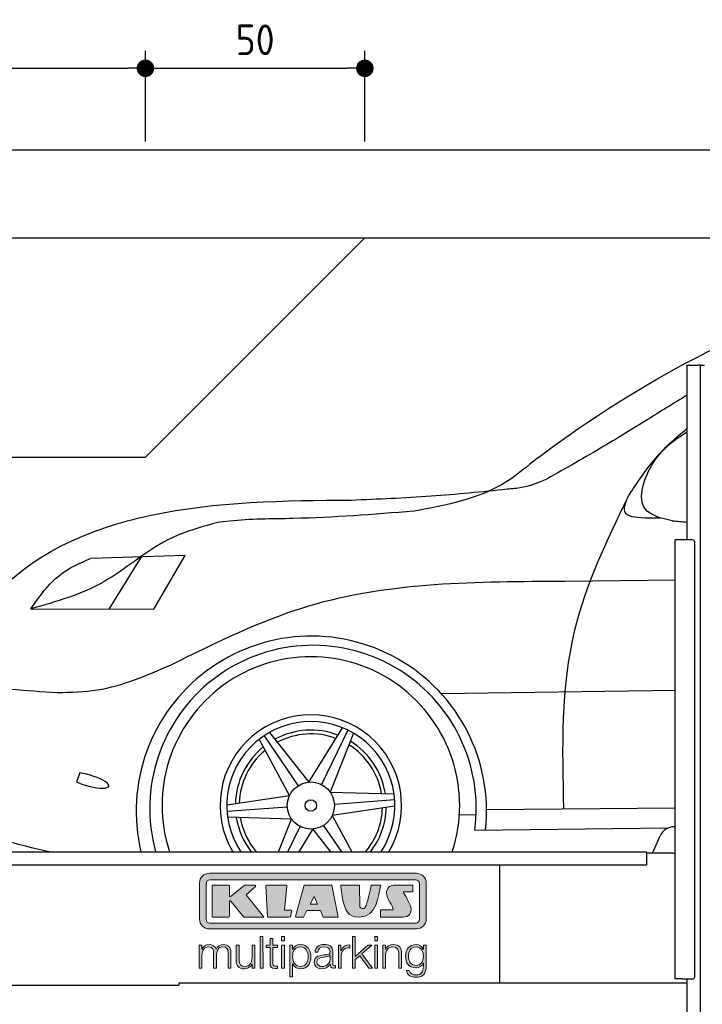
# Model space of a CAD drawing. Header units: millimetres. Extents: x -287 to 6264, y -393 to 3998.
# Tile 3 of 4: x 714 to 2269, y 1752 to 3998. Entities that reach past the tile are written whole.
import ezdxf

# ---------------------------------------------------------------- set-up
doc = ezdxf.new("R2010")
doc.units = ezdxf.units.MM
for name, color, linetype in [('4', 3, 'Continuous'), ('5', 3, 'Continuous'), ('Car', 10, 'Continuous'), ('Logo', 7, 'Continuous')]:
    doc.layers.add(name, color=color, linetype=linetype)
doc.styles.get("Standard").update_dxf_attribs({"font": 'ISOCP.SHX'})
doc.dimstyles.new('GEN-ISO$0', dxfattribs={"dimscale": 20, "dimtxt": 3.5, "dimasz": 2, "dimexe": 2, "dimexo": 1, "dimgap": 1.5, "dimtad": 1, "dimdec": 1, "dimlfac": 0.1, "dimdsep": 46, "dimtxsty": 'STANDARD', "dimblk": 'PUNKT', "dimcen": 2, "dimclrd": 256, "dimclre": 256, "dimclrt": 2, "dimadec": 0, "dimazin": 0, "dimtp": 0.1, "dimtm": 0.1, "dimtfac": 0.71, "dimtdec": 1, "dimtmove": 2, "dimatfit": 3, "dimldrblk": 'PUNKT', "dimfxl": 1, "dimtolj": 1, "dimarcsym": 0})

# ---------------------------------------------------------------- blocks, each defined once
blk = doc.blocks.new('PUNKT')
at = {"layer": '4', "color": 0, "linetype": 'ByBlock'}
blk.add_line((-0.5, 0), (-1, 0), dxfattribs=at)
at = {"layer": '4', "color": 0, "linetype": 'ByBlock', "const_width": 0.5}
blk.add_lwpolyline([(-0.25, 0, 1), (0.25, 0, 1)], format="xyb", close=True, dxfattribs=at)
blk = doc.blocks.new('*D5')
at = {"layer": '5', "lineweight": -2}
for p, q in [((200, 3720), (200, 3926.7)), ((1000, 3720), (1000, 3926.7)), ((240, 3886.7), (960, 3886.7))]:
    blk.add_line(p, q, dxfattribs=at)
at = {"layer": 'DEFPOINTS', "color": 0}
for p in [(1000, 3886.7), (200, 3700), (1000, 3700)]:
    blk.add_point(p, dxfattribs=at)
at = {"layer": '5', "lineweight": -2, "xscale": 40, "yscale": 40, "zscale": 40, "rotation": 180}
blk.add_blockref('PUNKT', (200, 3886.7), dxfattribs=at)
at = {"layer": '5', "lineweight": -2, "xscale": 40, "yscale": 40, "zscale": 40}
blk.add_blockref('PUNKT', (1000, 3886.7), dxfattribs=at)
at = {"layer": '5', "color": 2, "insert": (600, 3951.7), "char_height": 70, "attachment_point": 5}
blk.add_mtext('\\A1;80', dxfattribs=at)
blk = doc.blocks.new('*D6')
at = {"layer": '5', "lineweight": -2}
for p, q in [((1000, 3720), (1000, 3926.7)), ((1500, 3720), (1500, 3926.7)), ((1040, 3886.7), (1460, 3886.7))]:
    blk.add_line(p, q, dxfattribs=at)
at = {"layer": 'DEFPOINTS', "color": 0}
for p in [(1500, 3886.7), (1000, 3700), (1500, 3700)]:
    blk.add_point(p, dxfattribs=at)
at = {"layer": '5', "lineweight": -2, "xscale": 40, "yscale": 40, "zscale": 40, "rotation": 180}
blk.add_blockref('PUNKT', (1000, 3886.7), dxfattribs=at)
at = {"layer": '5', "lineweight": -2, "xscale": 40, "yscale": 40, "zscale": 40}
blk.add_blockref('PUNKT', (1500, 3886.7), dxfattribs=at)
at = {"layer": '5', "color": 2, "insert": (1250, 3951.7), "char_height": 70, "attachment_point": 5}
blk.add_mtext('\\A1;50', dxfattribs=at)
blk = doc.blocks.new('KLAUS')
at = {"layer": 'Logo'}
h = blk.add_hatch(color=8, dxfattribs=at)
h.dxf.hatch_style = 2
edge = h.paths.add_edge_path()
edge.add_spline(control_points=[(3.6, 29.09), (2.88, 29.09), (2.3, 28.51), (2.3, 27.8), (2.3, 27.8), (2.3, 16.11), (2.3, 16.11), (2.3, 15.39), (2.88, 14.81), (3.6, 14.81), (3.6, 14.81), (71.16, 14.81), (71.16, 14.81), (71.88, 14.81), (72.46, 15.39), (72.46, 16.11), (72.46, 16.11), (72.46, 27.8), (72.46, 27.8), (72.46, 28.51), (71.88, 29.09), (71.16, 29.09), (71.16, 29.09), (3.6, 29.09), (3.6, 29.09), (3.6, 29.09), (3.6, 29.09), (3.6, 29.09)], knot_values=[0, 0, 0, 0, 1, 1, 1, 2, 2, 2, 3, 3, 3, 4, 4, 4, 5, 5, 5, 6, 6, 6, 7, 7, 7, 8, 8, 8, 9, 9, 9, 9], degree=3, periodic=0)
edge = h.paths.add_edge_path()
edge.add_spline(control_points=[(3.35, 31.23), (3.35, 31.23), (71.47, 31.23), (71.47, 31.23), (73.26, 31.23), (74.71, 29.77), (74.71, 27.99), (74.71, 27.99), (74.71, 16.17), (74.71, 16.17), (74.71, 14.38), (73.26, 12.93), (71.47, 12.93), (71.47, 12.93), (3.35, 12.93), (3.35, 12.93), (1.56, 12.93), (0.11, 14.38), (0.11, 16.17), (0.11, 16.17), (0.11, 27.99), (0.11, 27.99), (0.11, 29.77), (1.56, 31.23), (3.35, 31.23), (3.35, 31.23), (3.35, 31.23), (3.35, 31.23)], knot_values=[0, 0, 0, 0, 1, 1, 1, 2, 2, 2, 3, 3, 3, 4, 4, 4, 5, 5, 5, 6, 6, 6, 7, 7, 7, 8, 8, 8, 9, 9, 9, 9], degree=3, periodic=0)
h = blk.add_hatch(color=8, dxfattribs=at)
h.dxf.hatch_style = 2
edge = h.paths.add_edge_path()
edge.add_spline(control_points=[(4.5, 27.33), (4.5, 27.33), (9.7, 27.33), (9.7, 27.33), (9.84, 27.33), (9.96, 27.22), (9.96, 27.08), (9.96, 27.08), (9.96, 23.69), (9.96, 23.69), (9.96, 23.69), (9.94, 23.64), (10.04, 23.59), (10.14, 23.53), (10.2, 23.57), (10.2, 23.57), (10.2, 23.57), (10.51, 23.75), (10.51, 23.75), (10.51, 23.75), (14.94, 27.33), (14.94, 27.33), (14.94, 27.33), (18.41, 27.33), (18.41, 27.33), (18.41, 27.33), (18.49, 27.33), (18.56, 27.2), (18.65, 27.04), (18.53, 26.91), (18.53, 26.91), (18.53, 26.91), (15.49, 24.11), (15.49, 24.11), (15.49, 24.11), (21.14, 17.06), (21.14, 17.06), (21.14, 17.06), (21.13, 16.91), (21.13, 16.91), (21.08, 16.84), (20.99, 16.82), (20.99, 16.82), (20.99, 16.82), (14.7, 16.82), (14.7, 16.82), (14.7, 16.82), (10.26, 22.17), (10.26, 22.17), (10.26, 22.17), (10.19, 22.24), (10.08, 22.21), (9.97, 22.18), (9.96, 22.11), (9.96, 22.11), (9.96, 22.11), (9.96, 17.08), (9.96, 17.08), (9.96, 16.94), (9.84, 16.82), (9.7, 16.82), (9.7, 16.82), (4.5, 16.82), (4.5, 16.82), (4.36, 16.82), (4.25, 16.94), (4.25, 17.08), (4.25, 17.08), (4.25, 27.08), (4.25, 27.08), (4.25, 27.22), (4.36, 27.33), (4.5, 27.33), (4.5, 27.33), (4.5, 27.33), (4.5, 27.33)], knot_values=[0, 0, 0, 0, 1, 1, 1, 2, 2, 2, 3, 3, 3, 4, 4, 4, 5, 5, 5, 6, 6, 6, 7, 7, 7, 8, 8, 8, 9, 9, 9, 10, 10, 10, 11, 11, 11, 12, 12, 12, 13, 13, 13, 14, 14, 14, 15, 15, 15, 16, 16, 16, 17, 17, 17, 18, 18, 18, 19, 19, 19, 20, 20, 20, 21, 21, 21, 22, 22, 22, 23, 23, 23, 24, 24, 24, 25, 25, 25, 25], degree=3, periodic=0)
h = blk.add_hatch(color=8, dxfattribs=at)
h.dxf.hatch_style = 2
h.paths.add_polyline_path([(22.42, 17.06), (21.97, 27.15), (22.24, 27.33), (28.55, 27.33), (28.86, 26.97), (28.01, 19.08), (30.26, 19.07), (30.44, 18.95), (30.08, 16.95), (29.49, 16.82), (22.6, 16.82)])
h = blk.add_hatch(color=8, dxfattribs=at)
h.paths.add_polyline_path([(36.52, 21.01), (38.93, 21.01), (37.87, 23.57)])
h.paths.add_polyline_path([(34.52, 27.33), (43.65, 27.33), (45.76, 16.94), (45.57, 16.82), (40.83, 16.82), (39.89, 18.95), (35.42, 18.95), (34.27, 16.82), (31.78, 16.82), (31.66, 17)])
h = blk.add_hatch(color=8, dxfattribs=at)
h.dxf.hatch_style = 2
edge = h.paths.add_edge_path()
edge.add_spline(control_points=[(52.69, 27.32), (52.69, 27.32), (52.88, 20.14), (52.88, 20.14), (53.01, 19.89), (53.2, 19.77), (53.43, 19.71), (53.91, 19.59), (54.43, 19.57), (54.64, 20.03), (55.23, 21.34), (56.27, 25.45), (56.6, 27.33), (56.6, 27.33), (59.77, 27.33), (59.77, 27.33), (58.77, 23.9), (58.56, 16.82), (52.63, 16.76), (48.72, 16.72), (48.01, 19.35), (47.27, 22.24), (46.89, 23.68), (46.54, 27.33), (46.54, 27.33), (46.54, 27.33), (52.69, 27.32), (52.69, 27.32), (52.69, 27.32), (52.69, 27.32), (52.69, 27.32)], knot_values=[0, 0, 0, 0, 1, 1, 1, 2, 2, 2, 3, 3, 3, 4, 4, 4, 5, 5, 5, 6, 6, 6, 7, 7, 7, 8, 8, 8, 9, 9, 9, 10, 10, 10, 10], degree=3, periodic=0)
h = blk.add_hatch(color=8, dxfattribs=at)
h.dxf.hatch_style = 2
edge = h.paths.add_edge_path()
edge.add_spline(control_points=[(64.46, 27.33), (64.46, 27.33), (70.31, 27.33), (70.31, 27.33), (70.31, 26.52), (70.31, 26.02), (70.31, 25.12), (70.31, 25.12), (67.3, 25.12), (67.3, 25.12), (67.24, 25.04), (67.25, 25.11), (67.25, 24.91), (67.25, 24.88), (69.73, 20.38), (69.73, 19.57), (69.73, 16.4), (67.22, 16.81), (65.9, 16.82), (65.9, 16.82), (59.59, 16.82), (59.59, 16.82), (59.59, 17.76), (59.59, 18.23), (59.59, 19.14), (59.59, 19.14), (63.75, 19.14), (63.75, 19.14), (63.82, 19.22), (63.81, 19.11), (63.81, 19.31), (63.81, 20.32), (61.58, 23.06), (61.58, 24.63), (61.58, 26.33), (62.83, 27.34), (64.46, 27.33), (64.46, 27.33), (64.46, 27.33), (64.46, 27.33)], knot_values=[0, 0, 0, 0, 1, 1, 1, 2, 2, 2, 3, 3, 3, 4, 4, 4, 5, 5, 5, 6, 6, 6, 7, 7, 7, 8, 8, 8, 9, 9, 9, 10, 10, 10, 11, 11, 11, 12, 12, 12, 13, 13, 13, 13], degree=3, periodic=0)
h = blk.add_hatch(color=30, dxfattribs=at)
h.dxf.hatch_style = 2
h.paths.add_polyline_path([(20.07, 0), (20.99, 0), (20.99, 10.45), (20.07, 10.45)])
h = blk.add_hatch(color=30, dxfattribs=at)
h.dxf.hatch_style = 2
edge = h.paths.add_edge_path()
edge.add_spline(control_points=[(24.22, 9.82), (24.22, 9.82), (23.3, 9.82), (23.3, 9.82), (23.3, 9.82), (23.3, 7.55), (23.3, 7.55), (23.3, 7.55), (21.98, 7.55), (21.98, 7.55), (21.98, 7.55), (21.98, 6.78), (21.98, 6.78), (21.98, 6.78), (23.3, 6.78), (23.3, 6.78), (23.3, 6.78), (23.3, 1.61), (23.3, 1.61), (23.28, 0.32), (23.71, -0.09), (24.94, -0.09), (25.22, -0.09), (25.48, -0.06), (25.76, -0.06), (25.76, -0.06), (25.76, 0.73), (25.76, 0.73), (25.5, 0.7), (25.23, 0.69), (24.97, 0.69), (24.31, 0.73), (24.22, 1.08), (24.22, 1.68), (24.22, 1.68), (24.22, 6.78), (24.22, 6.78), (24.22, 6.78), (25.76, 6.78), (25.76, 6.78), (25.76, 6.78), (25.76, 7.55), (25.76, 7.55), (25.76, 7.55), (24.22, 7.55), (24.22, 7.55), (24.22, 7.55), (24.22, 9.82), (24.22, 9.82), (24.22, 9.82), (24.22, 9.82), (24.22, 9.82)], knot_values=[0, 0, 0, 0, 1, 1, 1, 2, 2, 2, 3, 3, 3, 4, 4, 4, 5, 5, 5, 6, 6, 6, 7, 7, 7, 8, 8, 8, 9, 9, 9, 10, 10, 10, 11, 11, 11, 12, 12, 12, 13, 13, 13, 14, 14, 14, 15, 15, 15, 16, 16, 16, 17, 17, 17, 17], degree=3, periodic=0)
h = blk.add_hatch(color=30, dxfattribs=at)
h.paths.add_polyline_path([(27.1, 0), (28.03, 0), (28.03, 7.55), (27.1, 7.55)])
h.paths.add_polyline_path([(27.1, 8.98), (28.03, 8.98), (28.03, 10.45), (27.1, 10.45)])
h = blk.add_hatch(color=30, dxfattribs=at)
h.dxf.hatch_style = 2
h.paths.add_polyline_path([(50.4, 0), (51.32, 0), (51.32, 2.87), (52.82, 4.11), (55.8, 0), (56.96, 0), (53.52, 4.76), (56.74, 7.55), (55.51, 7.55), (51.32, 3.89), (51.32, 10.45), (50.4, 10.45)])
h = blk.add_hatch(color=30, dxfattribs=at)
h.paths.add_polyline_path([(57.74, 0), (58.66, 0), (58.66, 7.55), (57.74, 7.55)])
h.paths.add_polyline_path([(57.74, 8.98), (58.66, 8.98), (58.66, 10.45), (57.74, 10.45)])
h = blk.add_hatch(color=30, dxfattribs=at)
h.dxf.hatch_style = 2
edge = h.paths.add_edge_path()
edge.add_spline(control_points=[(0, 0), (0, 0), (0.92, 0), (0.92, 0), (0.92, 0), (0.92, 4.22), (0.92, 4.22), (0.94, 5.8), (1.58, 7), (3.18, 7), (4.35, 7), (4.77, 6.15), (4.76, 5.12), (4.76, 5.12), (4.76, 0), (4.76, 0), (4.76, 0), (5.68, 0), (5.68, 0), (5.68, 0), (5.68, 4.27), (5.68, 4.27), (5.68, 5.68), (6.14, 7), (7.73, 7), (9.05, 7), (9.52, 6.32), (9.52, 5.08), (9.52, 5.08), (9.52, 0), (9.52, 0), (9.52, 0), (10.44, 0), (10.44, 0), (10.44, 0), (10.44, 5.12), (10.44, 5.12), (10.44, 6.91), (9.59, 7.77), (7.94, 7.77), (6.94, 7.77), (5.99, 7.29), (5.54, 6.3), (5.26, 7.29), (4.36, 7.77), (3.37, 7.77), (2.17, 7.77), (1.38, 7.19), (0.89, 6.28), (0.89, 6.28), (0.85, 6.28), (0.85, 6.28), (0.85, 6.28), (0.85, 7.55), (0.85, 7.55), (0.85, 7.55), (0, 7.55), (0, 7.55), (0, 7.55), (0, 0), (0, 0), (0, 0), (0, 0), (0, 0)], knot_values=[0, 0, 0, 0, 1, 1, 1, 2, 2, 2, 3, 3, 3, 4, 4, 4, 5, 5, 5, 6, 6, 6, 7, 7, 7, 8, 8, 8, 9, 9, 9, 10, 10, 10, 11, 11, 11, 12, 12, 12, 13, 13, 13, 14, 14, 14, 15, 15, 15, 16, 16, 16, 17, 17, 17, 18, 18, 18, 19, 19, 19, 20, 20, 20, 21, 21, 21, 21], degree=3, periodic=0)
h = blk.add_hatch(color=30, dxfattribs=at)
h.dxf.hatch_style = 2
edge = h.paths.add_edge_path()
edge.add_spline(control_points=[(18.31, 7.55), (18.31, 7.55), (17.39, 7.55), (17.39, 7.55), (17.39, 7.55), (17.39, 3.59), (17.39, 3.59), (17.39, 2.05), (16.7, 0.56), (15.12, 0.56), (13.66, 0.56), (13.15, 1.27), (13.1, 2.64), (13.1, 2.64), (13.1, 7.55), (13.1, 7.55), (13.1, 7.55), (12.18, 7.55), (12.18, 7.55), (12.18, 7.55), (12.18, 2.65), (12.18, 2.65), (12.18, 0.89), (12.93, -0.22), (14.83, -0.22), (15.96, -0.22), (16.95, 0.35), (17.44, 1.36), (17.44, 1.36), (17.47, 1.36), (17.47, 1.36), (17.47, 1.36), (17.47, 0), (17.47, 0), (17.47, 0), (18.31, 0), (18.31, 0), (18.31, 0), (18.31, 7.55), (18.31, 7.55), (18.31, 7.55), (18.31, 7.55), (18.31, 7.55)], knot_values=[0, 0, 0, 0, 1, 1, 1, 2, 2, 2, 3, 3, 3, 4, 4, 4, 5, 5, 5, 6, 6, 6, 7, 7, 7, 8, 8, 8, 9, 9, 9, 10, 10, 10, 11, 11, 11, 12, 12, 12, 13, 13, 13, 14, 14, 14, 14], degree=3, periodic=0)
h = blk.add_hatch(color=30, dxfattribs=at)
edge = h.paths.add_edge_path()
edge.add_spline(control_points=[(35.84, 3.78), (35.84, 2.21), (35.12, 0.56), (33.37, 0.56), (31.4, 0.56), (30.72, 2.21), (30.72, 3.78), (30.72, 5.49), (31.33, 7), (33.37, 7), (35.12, 7), (35.84, 5.34), (35.84, 3.78), (35.84, 3.78), (35.84, 3.78), (35.84, 3.78)], knot_values=[0, 0, 0, 0, 1, 1, 1, 2, 2, 2, 3, 3, 3, 4, 4, 4, 5, 5, 5, 5], degree=3, periodic=0)
edge = h.paths.add_edge_path()
edge.add_spline(control_points=[(29.79, -2.8), (29.79, -2.8), (30.72, -2.8), (30.72, -2.8), (30.72, -2.8), (30.72, 1.43), (30.72, 1.43), (30.72, 1.43), (30.74, 1.43), (30.74, 1.43), (31.14, 0.35), (32.24, -0.22), (33.37, -0.22), (35.66, -0.22), (36.76, 1.64), (36.76, 3.78), (36.76, 5.91), (35.66, 7.77), (33.37, 7.77), (32.15, 7.77), (31.1, 7.14), (30.67, 6.12), (30.67, 6.12), (30.64, 6.12), (30.64, 6.12), (30.64, 6.12), (30.64, 7.55), (30.64, 7.55), (30.64, 7.55), (29.79, 7.55), (29.79, 7.55), (29.79, 7.55), (29.79, -2.8), (29.79, -2.8), (29.79, -2.8), (29.79, -2.8), (29.79, -2.8)], knot_values=[0, 0, 0, 0, 1, 1, 1, 2, 2, 2, 3, 3, 3, 4, 4, 4, 5, 5, 5, 6, 6, 6, 7, 7, 7, 8, 8, 8, 9, 9, 9, 10, 10, 10, 11, 11, 11, 12, 12, 12, 12], degree=3, periodic=0)
h = blk.add_hatch(color=30, dxfattribs=at)
edge = h.paths.add_edge_path()
edge.add_spline(control_points=[(43.03, 2.93), (43.04, 1.45), (41.8, 0.56), (40.39, 0.56), (39.53, 0.56), (38.71, 1.13), (38.71, 2.05), (38.71, 3.53), (40.66, 3.51), (42.22, 3.79), (42.47, 3.84), (42.88, 3.91), (43, 4.13), (43, 4.13), (43.03, 4.13), (43.03, 4.13), (43.03, 4.13), (43.03, 2.93), (43.03, 2.93), (43.03, 2.93), (43.03, 2.93), (43.03, 2.93)], knot_values=[0, 0, 0, 0, 1, 1, 1, 2, 2, 2, 3, 3, 3, 4, 4, 4, 5, 5, 5, 6, 6, 6, 7, 7, 7, 7], degree=3, periodic=0)
edge = h.paths.add_edge_path()
edge.add_spline(control_points=[(39.03, 5.24), (39.06, 6.47), (39.91, 7), (41.05, 7), (42.14, 7), (43.03, 6.69), (43.03, 5.45), (43.03, 4.61), (42.6, 4.51), (41.84, 4.42), (39.85, 4.19), (37.79, 4.11), (37.79, 1.99), (37.79, 0.47), (38.93, -0.22), (40.32, -0.22), (41.77, -0.22), (42.43, 0.34), (43.07, 1.32), (43.07, 1.32), (43.1, 1.32), (43.1, 1.32), (43.1, 0.53), (43.25, 0), (44.19, 0), (44.43, 0), (44.58, 0.01), (44.79, 0.06), (44.79, 0.06), (44.79, 0.83), (44.79, 0.83), (44.71, 0.81), (44.6, 0.78), (44.49, 0.78), (44.13, 0.78), (43.95, 0.98), (43.95, 1.33), (43.95, 1.33), (43.95, 5.34), (43.95, 5.34), (43.95, 7.36), (42.5, 7.77), (41.17, 7.77), (39.44, 7.77), (38.2, 7.01), (38.11, 5.24), (38.11, 5.24), (39.03, 5.24), (39.03, 5.24), (39.03, 5.24), (39.03, 5.24), (39.03, 5.24)], knot_values=[0, 0, 0, 0, 1, 1, 1, 2, 2, 2, 3, 3, 3, 4, 4, 4, 5, 5, 5, 6, 6, 6, 7, 7, 7, 8, 8, 8, 9, 9, 9, 10, 10, 10, 11, 11, 11, 12, 12, 12, 13, 13, 13, 14, 14, 14, 15, 15, 15, 16, 16, 16, 17, 17, 17, 17], degree=3, periodic=0)
h = blk.add_hatch(color=30, dxfattribs=at)
h.dxf.hatch_style = 2
edge = h.paths.add_edge_path()
edge.add_spline(control_points=[(45.79, 0), (45.79, 0), (46.71, 0), (46.71, 0), (46.71, 0), (46.71, 4.03), (46.71, 4.03), (46.71, 5.59), (47.85, 6.82), (49.52, 6.73), (49.52, 6.73), (49.52, 7.66), (49.52, 7.66), (48.16, 7.72), (47.14, 7), (46.67, 5.78), (46.67, 5.78), (46.64, 5.78), (46.64, 5.78), (46.64, 5.78), (46.64, 7.55), (46.64, 7.55), (46.64, 7.55), (45.79, 7.55), (45.79, 7.55), (45.79, 7.55), (45.79, 0), (45.79, 0), (45.79, 0), (45.79, 0), (45.79, 0)], knot_values=[0, 0, 0, 0, 1, 1, 1, 2, 2, 2, 3, 3, 3, 4, 4, 4, 5, 5, 5, 6, 6, 6, 7, 7, 7, 8, 8, 8, 9, 9, 9, 10, 10, 10, 10], degree=3, periodic=0)
h = blk.add_hatch(color=30, dxfattribs=at)
h.dxf.hatch_style = 2
edge = h.paths.add_edge_path()
edge.add_spline(control_points=[(60.41, 0), (60.41, 0), (61.33, 0), (61.33, 0), (61.33, 0), (61.33, 4.41), (61.33, 4.41), (61.36, 5.89), (62.24, 7), (63.7, 7), (65.2, 7), (65.62, 6.02), (65.62, 4.71), (65.62, 4.71), (65.62, 0), (65.62, 0), (65.62, 0), (66.54, 0), (66.54, 0), (66.54, 0), (66.54, 4.86), (66.54, 4.86), (66.54, 6.66), (65.9, 7.77), (63.78, 7.77), (62.71, 7.77), (61.7, 7.16), (61.36, 6.25), (61.36, 6.25), (61.33, 6.25), (61.33, 6.25), (61.33, 6.25), (61.33, 7.55), (61.33, 7.55), (61.33, 7.55), (60.41, 7.55), (60.41, 7.55), (60.41, 7.55), (60.41, 0), (60.41, 0), (60.41, 0), (60.41, 0), (60.41, 0)], knot_values=[0, 0, 0, 0, 1, 1, 1, 2, 2, 2, 3, 3, 3, 4, 4, 4, 5, 5, 5, 6, 6, 6, 7, 7, 7, 8, 8, 8, 9, 9, 9, 10, 10, 10, 11, 11, 11, 12, 12, 12, 13, 13, 13, 14, 14, 14, 14], degree=3, periodic=0)
h = blk.add_hatch(color=30, dxfattribs=at)
edge = h.paths.add_edge_path()
edge.add_spline(control_points=[(71.32, 0.86), (69.62, 0.86), (68.83, 2.34), (68.83, 3.86), (68.83, 5.43), (69.56, 7), (71.32, 7), (73.06, 7), (73.75, 5.34), (73.75, 3.86), (73.75, 2.33), (72.91, 0.86), (71.32, 0.86), (71.32, 0.86), (71.32, 0.86), (71.32, 0.86)], knot_values=[0, 0, 0, 0, 1, 1, 1, 2, 2, 2, 3, 3, 3, 4, 4, 4, 5, 5, 5, 5], degree=3, periodic=0)
edge = h.paths.add_edge_path()
edge.add_spline(control_points=[(74.67, 7.55), (74.67, 7.55), (73.75, 7.55), (73.75, 7.55), (73.75, 7.55), (73.75, 6.25), (73.75, 6.25), (73.75, 6.25), (73.72, 6.25), (73.72, 6.25), (73.35, 7.09), (72.41, 7.77), (71.32, 7.77), (69.13, 7.77), (67.9, 6.05), (67.9, 3.97), (67.9, 1.82), (68.9, 0.09), (71.32, 0.09), (72.4, 0.09), (73.29, 0.72), (73.72, 1.64), (73.72, 1.64), (73.75, 1.64), (73.75, 1.64), (73.75, 1.64), (73.75, 0.61), (73.75, 0.61), (73.75, -1.23), (73.01, -2.24), (71.32, -2.24), (70.29, -2.24), (69.31, -1.85), (69.1, -0.73), (69.1, -0.73), (68.18, -0.73), (68.18, -0.73), (68.31, -2.34), (69.81, -3.02), (71.32, -3.02), (73.79, -3.02), (74.65, -1.64), (74.67, 0.61), (74.67, 0.61), (74.67, 7.55), (74.67, 7.55), (74.67, 7.55), (74.67, 7.55), (74.67, 7.55)], knot_values=[0, 0, 0, 0, 1, 1, 1, 2, 2, 2, 3, 3, 3, 4, 4, 4, 5, 5, 5, 6, 6, 6, 7, 7, 7, 8, 8, 8, 9, 9, 9, 10, 10, 10, 11, 11, 11, 12, 12, 12, 13, 13, 13, 14, 14, 14, 15, 15, 15, 16, 16, 16, 16], degree=3, periodic=0)
at = {"layer": 'Logo', "lineweight": 0}
for points in [[(22.42, 17.06), (21.97, 27.15), (22.24, 27.33), (28.55, 27.33), (28.86, 26.97), (28.01, 19.08), (30.26, 19.07), (30.44, 18.95), (30.08, 16.95), (29.49, 16.82), (22.6, 16.82), (22.42, 17.06), (22.42, 17.06)], [(34.52, 27.33), (43.65, 27.33), (45.76, 16.94), (45.57, 16.82), (40.83, 16.82), (39.89, 18.95), (35.42, 18.95), (34.27, 16.82), (31.78, 16.82), (31.66, 17), (34.52, 27.33), (34.52, 27.33)], [(36.52, 21.01), (38.93, 21.01), (37.87, 23.57), (36.52, 21.01), (36.52, 21.01)], [(20.07, 0), (20.99, 0), (20.99, 10.45), (20.07, 10.45), (20.07, 0), (20.07, 0)], [(27.1, 8.98), (28.03, 8.98), (28.03, 10.45), (27.1, 10.45), (27.1, 8.98), (27.1, 8.98)], [(50.4, 0), (51.32, 0), (51.32, 2.87), (52.82, 4.11), (55.8, 0), (56.96, 0), (53.52, 4.76), (56.74, 7.55), (55.51, 7.55), (51.32, 3.89), (51.32, 10.45), (50.4, 10.45), (50.4, 0), (50.4, 0)], [(57.74, 8.98), (58.66, 8.98), (58.66, 10.45), (57.74, 10.45), (57.74, 8.98), (57.74, 8.98)], [(27.1, 0), (28.03, 0), (28.03, 7.55), (27.1, 7.55), (27.1, 0), (27.1, 0)], [(57.74, 0), (58.66, 0), (58.66, 7.55), (57.74, 7.55), (57.74, 0), (57.74, 0)]]:
    blk.add_lwpolyline(points, dxfattribs=at)
for points, knots in [([(3.35, 31.23), (3.35, 31.23), (71.47, 31.23), (71.47, 31.23), (73.26, 31.23), (74.71, 29.77), (74.71, 27.99), (74.71, 27.99), (74.71, 16.17), (74.71, 16.17), (74.71, 14.38), (73.26, 12.93), (71.47, 12.93), (71.47, 12.93), (3.35, 12.93), (3.35, 12.93), (1.56, 12.93), (0.11, 14.38), (0.11, 16.17), (0.11, 16.17), (0.11, 27.99), (0.11, 27.99), (0.11, 29.77), (1.56, 31.23), (3.35, 31.23), (3.35, 31.23), (3.35, 31.23), (3.35, 31.23)], [0, 0, 0, 0, 1, 1, 1, 2, 2, 2, 3, 3, 3, 4, 4, 4, 5, 5, 5, 6, 6, 6, 7, 7, 7, 8, 8, 8, 9, 9, 9, 9]), ([(3.6, 29.09), (2.88, 29.09), (2.3, 28.51), (2.3, 27.8), (2.3, 27.8), (2.3, 16.11), (2.3, 16.11), (2.3, 15.39), (2.88, 14.81), (3.6, 14.81), (3.6, 14.81), (71.16, 14.81), (71.16, 14.81), (71.88, 14.81), (72.46, 15.39), (72.46, 16.11), (72.46, 16.11), (72.46, 27.8), (72.46, 27.8), (72.46, 28.51), (71.88, 29.09), (71.16, 29.09), (71.16, 29.09), (3.6, 29.09), (3.6, 29.09), (3.6, 29.09), (3.6, 29.09), (3.6, 29.09)], [0, 0, 0, 0, 1, 1, 1, 2, 2, 2, 3, 3, 3, 4, 4, 4, 5, 5, 5, 6, 6, 6, 7, 7, 7, 8, 8, 8, 9, 9, 9, 9]), ([(4.5, 27.33), (4.5, 27.33), (9.7, 27.33), (9.7, 27.33), (9.84, 27.33), (9.96, 27.22), (9.96, 27.08), (9.96, 27.08), (9.96, 23.69), (9.96, 23.69), (9.96, 23.69), (9.94, 23.64), (10.04, 23.59), (10.14, 23.53), (10.2, 23.57), (10.2, 23.57), (10.2, 23.57), (10.51, 23.75), (10.51, 23.75), (10.51, 23.75), (14.94, 27.33), (14.94, 27.33), (14.94, 27.33), (18.41, 27.33), (18.41, 27.33), (18.41, 27.33), (18.49, 27.33), (18.56, 27.2), (18.65, 27.04), (18.53, 26.91), (18.53, 26.91), (18.53, 26.91), (15.49, 24.11), (15.49, 24.11), (15.49, 24.11), (21.14, 17.06), (21.14, 17.06), (21.14, 17.06), (21.13, 16.91), (21.13, 16.91), (21.08, 16.84), (20.99, 16.82), (20.99, 16.82), (20.99, 16.82), (14.7, 16.82), (14.7, 16.82), (14.7, 16.82), (10.26, 22.17), (10.26, 22.17), (10.26, 22.17), (10.19, 22.24), (10.08, 22.21), (9.97, 22.18), (9.96, 22.11), (9.96, 22.11), (9.96, 22.11), (9.96, 17.08), (9.96, 17.08), (9.96, 16.94), (9.84, 16.82), (9.7, 16.82), (9.7, 16.82), (4.5, 16.82), (4.5, 16.82), (4.36, 16.82), (4.25, 16.94), (4.25, 17.08), (4.25, 17.08), (4.25, 27.08), (4.25, 27.08), (4.25, 27.22), (4.36, 27.33), (4.5, 27.33), (4.5, 27.33), (4.5, 27.33), (4.5, 27.33)], [0, 0, 0, 0, 1, 1, 1, 2, 2, 2, 3, 3, 3, 4, 4, 4, 5, 5, 5, 6, 6, 6, 7, 7, 7, 8, 8, 8, 9, 9, 9, 10, 10, 10, 11, 11, 11, 12, 12, 12, 13, 13, 13, 14, 14, 14, 15, 15, 15, 16, 16, 16, 17, 17, 17, 18, 18, 18, 19, 19, 19, 20, 20, 20, 21, 21, 21, 22, 22, 22, 23, 23, 23, 24, 24, 24, 25, 25, 25, 25]), ([(52.69, 27.32), (52.69, 27.32), (52.88, 20.14), (52.88, 20.14), (53.01, 19.89), (53.2, 19.77), (53.43, 19.71), (53.91, 19.59), (54.43, 19.57), (54.64, 20.03), (55.23, 21.34), (56.27, 25.45), (56.6, 27.33), (56.6, 27.33), (59.77, 27.33), (59.77, 27.33), (58.77, 23.9), (58.56, 16.82), (52.63, 16.76), (48.72, 16.72), (48.01, 19.35), (47.27, 22.24), (46.89, 23.68), (46.54, 27.33), (46.54, 27.33), (46.54, 27.33), (52.69, 27.32), (52.69, 27.32), (52.69, 27.32), (52.69, 27.32), (52.69, 27.32)], [0, 0, 0, 0, 1, 1, 1, 2, 2, 2, 3, 3, 3, 4, 4, 4, 5, 5, 5, 6, 6, 6, 7, 7, 7, 8, 8, 8, 9, 9, 9, 10, 10, 10, 10]), ([(64.46, 27.33), (64.46, 27.33), (70.31, 27.33), (70.31, 27.33), (70.31, 26.52), (70.31, 26.02), (70.31, 25.12), (70.31, 25.12), (67.3, 25.12), (67.3, 25.12), (67.24, 25.04), (67.25, 25.11), (67.25, 24.91), (67.25, 24.88), (69.73, 20.38), (69.73, 19.57), (69.73, 16.4), (67.22, 16.81), (65.9, 16.82), (65.9, 16.82), (59.59, 16.82), (59.59, 16.82), (59.59, 17.76), (59.59, 18.23), (59.59, 19.14), (59.59, 19.14), (63.75, 19.14), (63.75, 19.14), (63.82, 19.22), (63.81, 19.11), (63.81, 19.31), (63.81, 20.32), (61.58, 23.06), (61.58, 24.63), (61.58, 26.33), (62.83, 27.34), (64.46, 27.33), (64.46, 27.33), (64.46, 27.33), (64.46, 27.33)], [0, 0, 0, 0, 1, 1, 1, 2, 2, 2, 3, 3, 3, 4, 4, 4, 5, 5, 5, 6, 6, 6, 7, 7, 7, 8, 8, 8, 9, 9, 9, 10, 10, 10, 11, 11, 11, 12, 12, 12, 13, 13, 13, 13]), ([(24.22, 9.82), (24.22, 9.82), (23.3, 9.82), (23.3, 9.82), (23.3, 9.82), (23.3, 7.55), (23.3, 7.55), (23.3, 7.55), (21.98, 7.55), (21.98, 7.55), (21.98, 7.55), (21.98, 6.78), (21.98, 6.78), (21.98, 6.78), (23.3, 6.78), (23.3, 6.78), (23.3, 6.78), (23.3, 1.61), (23.3, 1.61), (23.28, 0.32), (23.71, -0.09), (24.94, -0.09), (25.22, -0.09), (25.48, -0.06), (25.76, -0.06), (25.76, -0.06), (25.76, 0.73), (25.76, 0.73), (25.5, 0.7), (25.23, 0.69), (24.97, 0.69), (24.31, 0.73), (24.22, 1.08), (24.22, 1.68), (24.22, 1.68), (24.22, 6.78), (24.22, 6.78), (24.22, 6.78), (25.76, 6.78), (25.76, 6.78), (25.76, 6.78), (25.76, 7.55), (25.76, 7.55), (25.76, 7.55), (24.22, 7.55), (24.22, 7.55), (24.22, 7.55), (24.22, 9.82), (24.22, 9.82), (24.22, 9.82), (24.22, 9.82), (24.22, 9.82)], [0, 0, 0, 0, 1, 1, 1, 2, 2, 2, 3, 3, 3, 4, 4, 4, 5, 5, 5, 6, 6, 6, 7, 7, 7, 8, 8, 8, 9, 9, 9, 10, 10, 10, 11, 11, 11, 12, 12, 12, 13, 13, 13, 14, 14, 14, 15, 15, 15, 16, 16, 16, 17, 17, 17, 17]), ([(0, 0), (0, 0), (0.92, 0), (0.92, 0), (0.92, 0), (0.92, 4.22), (0.92, 4.22), (0.94, 5.8), (1.58, 7), (3.18, 7), (4.35, 7), (4.77, 6.15), (4.76, 5.12), (4.76, 5.12), (4.76, 0), (4.76, 0), (4.76, 0), (5.68, 0), (5.68, 0), (5.68, 0), (5.68, 4.27), (5.68, 4.27), (5.68, 5.68), (6.14, 7), (7.73, 7), (9.05, 7), (9.52, 6.32), (9.52, 5.08), (9.52, 5.08), (9.52, 0), (9.52, 0), (9.52, 0), (10.44, 0), (10.44, 0), (10.44, 0), (10.44, 5.12), (10.44, 5.12), (10.44, 6.91), (9.59, 7.77), (7.94, 7.77), (6.94, 7.77), (5.99, 7.29), (5.54, 6.3), (5.26, 7.29), (4.36, 7.77), (3.37, 7.77), (2.17, 7.77), (1.38, 7.19), (0.89, 6.28), (0.89, 6.28), (0.85, 6.28), (0.85, 6.28), (0.85, 6.28), (0.85, 7.55), (0.85, 7.55), (0.85, 7.55), (0, 7.55), (0, 7.55), (0, 7.55), (0, 0), (0, 0), (0, 0), (0, 0), (0, 0)], [0, 0, 0, 0, 1, 1, 1, 2, 2, 2, 3, 3, 3, 4, 4, 4, 5, 5, 5, 6, 6, 6, 7, 7, 7, 8, 8, 8, 9, 9, 9, 10, 10, 10, 11, 11, 11, 12, 12, 12, 13, 13, 13, 14, 14, 14, 15, 15, 15, 16, 16, 16, 17, 17, 17, 18, 18, 18, 19, 19, 19, 20, 20, 20, 21, 21, 21, 21]), ([(18.31, 7.55), (18.31, 7.55), (17.39, 7.55), (17.39, 7.55), (17.39, 7.55), (17.39, 3.59), (17.39, 3.59), (17.39, 2.05), (16.7, 0.56), (15.12, 0.56), (13.66, 0.56), (13.15, 1.27), (13.1, 2.64), (13.1, 2.64), (13.1, 7.55), (13.1, 7.55), (13.1, 7.55), (12.18, 7.55), (12.18, 7.55), (12.18, 7.55), (12.18, 2.65), (12.18, 2.65), (12.18, 0.89), (12.93, -0.22), (14.83, -0.22), (15.96, -0.22), (16.95, 0.35), (17.44, 1.36), (17.44, 1.36), (17.47, 1.36), (17.47, 1.36), (17.47, 1.36), (17.47, 0), (17.47, 0), (17.47, 0), (18.31, 0), (18.31, 0), (18.31, 0), (18.31, 7.55), (18.31, 7.55), (18.31, 7.55), (18.31, 7.55), (18.31, 7.55)], [0, 0, 0, 0, 1, 1, 1, 2, 2, 2, 3, 3, 3, 4, 4, 4, 5, 5, 5, 6, 6, 6, 7, 7, 7, 8, 8, 8, 9, 9, 9, 10, 10, 10, 11, 11, 11, 12, 12, 12, 13, 13, 13, 14, 14, 14, 14]), ([(29.79, -2.8), (29.79, -2.8), (30.72, -2.8), (30.72, -2.8), (30.72, -2.8), (30.72, 1.43), (30.72, 1.43), (30.72, 1.43), (30.74, 1.43), (30.74, 1.43), (31.14, 0.35), (32.24, -0.22), (33.37, -0.22), (35.66, -0.22), (36.76, 1.64), (36.76, 3.78), (36.76, 5.91), (35.66, 7.77), (33.37, 7.77), (32.15, 7.77), (31.1, 7.14), (30.67, 6.12), (30.67, 6.12), (30.64, 6.12), (30.64, 6.12), (30.64, 6.12), (30.64, 7.55), (30.64, 7.55), (30.64, 7.55), (29.79, 7.55), (29.79, 7.55), (29.79, 7.55), (29.79, -2.8), (29.79, -2.8), (29.79, -2.8), (29.79, -2.8), (29.79, -2.8)], [0, 0, 0, 0, 1, 1, 1, 2, 2, 2, 3, 3, 3, 4, 4, 4, 5, 5, 5, 6, 6, 6, 7, 7, 7, 8, 8, 8, 9, 9, 9, 10, 10, 10, 11, 11, 11, 12, 12, 12, 12]), ([(35.84, 3.78), (35.84, 2.21), (35.12, 0.56), (33.37, 0.56), (31.4, 0.56), (30.72, 2.21), (30.72, 3.78), (30.72, 5.49), (31.33, 7), (33.37, 7), (35.12, 7), (35.84, 5.34), (35.84, 3.78), (35.84, 3.78), (35.84, 3.78), (35.84, 3.78)], [0, 0, 0, 0, 1, 1, 1, 2, 2, 2, 3, 3, 3, 4, 4, 4, 5, 5, 5, 5]), ([(39.03, 5.24), (39.06, 6.47), (39.91, 7), (41.05, 7), (42.14, 7), (43.03, 6.69), (43.03, 5.45), (43.03, 4.61), (42.6, 4.51), (41.84, 4.42), (39.85, 4.19), (37.79, 4.11), (37.79, 1.99), (37.79, 0.47), (38.93, -0.22), (40.32, -0.22), (41.77, -0.22), (42.43, 0.34), (43.07, 1.32), (43.07, 1.32), (43.1, 1.32), (43.1, 1.32), (43.1, 0.53), (43.25, 0), (44.19, 0), (44.43, 0), (44.58, 0.01), (44.79, 0.06), (44.79, 0.06), (44.79, 0.83), (44.79, 0.83), (44.71, 0.81), (44.6, 0.78), (44.49, 0.78), (44.13, 0.78), (43.95, 0.98), (43.95, 1.33), (43.95, 1.33), (43.95, 5.34), (43.95, 5.34), (43.95, 7.36), (42.5, 7.77), (41.17, 7.77), (39.44, 7.77), (38.2, 7.01), (38.11, 5.24), (38.11, 5.24), (39.03, 5.24), (39.03, 5.24), (39.03, 5.24), (39.03, 5.24), (39.03, 5.24)], [0, 0, 0, 0, 1, 1, 1, 2, 2, 2, 3, 3, 3, 4, 4, 4, 5, 5, 5, 6, 6, 6, 7, 7, 7, 8, 8, 8, 9, 9, 9, 10, 10, 10, 11, 11, 11, 12, 12, 12, 13, 13, 13, 14, 14, 14, 15, 15, 15, 16, 16, 16, 17, 17, 17, 17]), ([(45.79, 0), (45.79, 0), (46.71, 0), (46.71, 0), (46.71, 0), (46.71, 4.03), (46.71, 4.03), (46.71, 5.59), (47.85, 6.82), (49.52, 6.73), (49.52, 6.73), (49.52, 7.66), (49.52, 7.66), (48.16, 7.72), (47.14, 7), (46.67, 5.78), (46.67, 5.78), (46.64, 5.78), (46.64, 5.78), (46.64, 5.78), (46.64, 7.55), (46.64, 7.55), (46.64, 7.55), (45.79, 7.55), (45.79, 7.55), (45.79, 7.55), (45.79, 0), (45.79, 0), (45.79, 0), (45.79, 0), (45.79, 0)], [0, 0, 0, 0, 1, 1, 1, 2, 2, 2, 3, 3, 3, 4, 4, 4, 5, 5, 5, 6, 6, 6, 7, 7, 7, 8, 8, 8, 9, 9, 9, 10, 10, 10, 10]), ([(60.41, 0), (60.41, 0), (61.33, 0), (61.33, 0), (61.33, 0), (61.33, 4.41), (61.33, 4.41), (61.36, 5.89), (62.24, 7), (63.7, 7), (65.2, 7), (65.62, 6.02), (65.62, 4.71), (65.62, 4.71), (65.62, 0), (65.62, 0), (65.62, 0), (66.54, 0), (66.54, 0), (66.54, 0), (66.54, 4.86), (66.54, 4.86), (66.54, 6.66), (65.9, 7.77), (63.78, 7.77), (62.71, 7.77), (61.7, 7.16), (61.36, 6.25), (61.36, 6.25), (61.33, 6.25), (61.33, 6.25), (61.33, 6.25), (61.33, 7.55), (61.33, 7.55), (61.33, 7.55), (60.41, 7.55), (60.41, 7.55), (60.41, 7.55), (60.41, 0), (60.41, 0), (60.41, 0), (60.41, 0), (60.41, 0)], [0, 0, 0, 0, 1, 1, 1, 2, 2, 2, 3, 3, 3, 4, 4, 4, 5, 5, 5, 6, 6, 6, 7, 7, 7, 8, 8, 8, 9, 9, 9, 10, 10, 10, 11, 11, 11, 12, 12, 12, 13, 13, 13, 14, 14, 14, 14]), ([(74.67, 7.55), (74.67, 7.55), (73.75, 7.55), (73.75, 7.55), (73.75, 7.55), (73.75, 6.25), (73.75, 6.25), (73.75, 6.25), (73.72, 6.25), (73.72, 6.25), (73.35, 7.09), (72.41, 7.77), (71.32, 7.77), (69.13, 7.77), (67.9, 6.05), (67.9, 3.97), (67.9, 1.82), (68.9, 0.09), (71.32, 0.09), (72.4, 0.09), (73.29, 0.72), (73.72, 1.64), (73.72, 1.64), (73.75, 1.64), (73.75, 1.64), (73.75, 1.64), (73.75, 0.61), (73.75, 0.61), (73.75, -1.23), (73.01, -2.24), (71.32, -2.24), (70.29, -2.24), (69.31, -1.85), (69.1, -0.73), (69.1, -0.73), (68.18, -0.73), (68.18, -0.73), (68.31, -2.34), (69.81, -3.02), (71.32, -3.02), (73.79, -3.02), (74.65, -1.64), (74.67, 0.61), (74.67, 0.61), (74.67, 7.55), (74.67, 7.55), (74.67, 7.55), (74.67, 7.55), (74.67, 7.55)], [0, 0, 0, 0, 1, 1, 1, 2, 2, 2, 3, 3, 3, 4, 4, 4, 5, 5, 5, 6, 6, 6, 7, 7, 7, 8, 8, 8, 9, 9, 9, 10, 10, 10, 11, 11, 11, 12, 12, 12, 13, 13, 13, 14, 14, 14, 15, 15, 15, 16, 16, 16, 16]), ([(71.32, 0.86), (69.62, 0.86), (68.83, 2.34), (68.83, 3.86), (68.83, 5.43), (69.56, 7), (71.32, 7), (73.06, 7), (73.75, 5.34), (73.75, 3.86), (73.75, 2.33), (72.91, 0.86), (71.32, 0.86), (71.32, 0.86), (71.32, 0.86), (71.32, 0.86)], [0, 0, 0, 0, 1, 1, 1, 2, 2, 2, 3, 3, 3, 4, 4, 4, 5, 5, 5, 5]), ([(43.03, 2.93), (43.04, 1.45), (41.8, 0.56), (40.39, 0.56), (39.53, 0.56), (38.71, 1.13), (38.71, 2.05), (38.71, 3.53), (40.66, 3.51), (42.22, 3.79), (42.47, 3.84), (42.88, 3.91), (43, 4.13), (43, 4.13), (43.03, 4.13), (43.03, 4.13), (43.03, 4.13), (43.03, 2.93), (43.03, 2.93), (43.03, 2.93), (43.03, 2.93), (43.03, 2.93)], [0, 0, 0, 0, 1, 1, 1, 2, 2, 2, 3, 3, 3, 4, 4, 4, 5, 5, 5, 6, 6, 6, 7, 7, 7, 7])]:
    blk.add_open_spline(points, degree=3, knots=knots, dxfattribs=at)

msp = doc.modelspace()

# ---------------------------------------------------------------- linework, layer by layer
for p, q in [((1000, 3000), (1500, 3500)), ((2234.07, 3210), (2244.07, 3210)), ((2234.07, 3210), (2234.07, 2811)), ((2244.07, 3210), (2259.07, 3210)), ((2264.07, 3210), (2259.07, 3210)), ((2264.07, 3210), (2274.07, 3210)), ((2264.07, 3210), (2264.07, 378.78)), ((200, 3000), (1000, 3000)), ((2223.07, 2811), (2207.07, 2811)), ((2207.07, 1861), (2207.07, 2811)), ((2207.07, 1853), (2207.07, 2810)), ((2247.07, 2811), (2223.07, 2811)), ((2252.07, 1816), (2252.07, 2806)), ((2252.07, 1815), (2252.07, 2805)), ((2204.96, 2157), (2207.07, 2157)), ((2155.82, 2097), (2172.89, 2136.03)), ((608.57, 2100), (2142.07, 2100)), ((2142.07, 2100), (2142.07, 2070)), ((2202.07, 2097), (2142.07, 2097)), ((2202.07, 2097), (2207.07, 2097)), ((608.57, 2070), (2142.07, 2070)), ((1807.07, 2070), (1807.07, 1800)), ((2207.07, 1810), (2207.07, 1853)), ((2207.07, 1811), (2207.07, 1853)), ((2234.07, 1800), (1076, 1800)), ((1076, 1800), (1076, 1796)), ((2223.07, 1810), (2207.07, 1810)), ((2223.07, 1810), (2247.07, 1810)), ((2234.07, 1810), (2234.07, 334.01)), ((236, 1796), (1076, 1796))]:
    msp.add_line(p, q)
msp.add_lwpolyline([(5600, 100), (5600, 3700), (0, 3700), (0, -100), (5600, -100), (5698.53, -100), (5718.66, -52.06), (5691.11, 15.73), (5726.08, 49.63), (5711.24, 100), (200, 100), (200, 3500), (5400, 3500), (5400, 100)])
for centre, radius, start, end in [((2247.07, 2806), 5, 0, 90), ((2204.96, 2122), 35, 90, 156.37062), ((2247.07, 1815), 5, 270, 0)]:
    msp.add_arc(centre, radius, start, end)
at = {"layer": 'Car'}
for p, q in [((1090.44, 2775.97), (874.67, 2769.1)), ((990.11, 2772.78), (916.76, 2653.5)), ((1019.32, 2653.33), (1090.44, 2775.97)), ((1955.81, 2717.12), (2207.07, 2719.87)), ((739.08, 2653.8), (1019.32, 2653.33)), ((1673.76, 2460.99), (2207.07, 2468.39)), ((1372.39, 2258.93), (1448.91, 2382.96)), ((1270.33, 2364.48), (1347.87, 2250.52)), ((1282.81, 2372.18), (1372.39, 2258.93)), ((1461.42, 2377.37), (1401.5, 2253.23)), ((1474.32, 2370.41), (1421.04, 2236.2)), ((1328.38, 2228.17), (1259.23, 2356.45)), ((850.32, 2279.67), (842.74, 2259.29)), ((1185.51, 2207.21), (1328.38, 2228.17)), ((1421.04, 2236.2), (1566.71, 2231.95)), ((1185.94, 2192.55), (1323.4, 2202.73)), ((1568.55, 2203.66), (1425.68, 2182.7)), ((1568.12, 2218.32), (1430.66, 2208.14)), ((1333.02, 2174.67), (1187.35, 2178.92)), ((1425.68, 2182.7), (1470.26, 2100)), ((1715.51, 2184.84), (1753.65, 2184.38)), ((1777.47, 2196.62), (2207.07, 2200.35)), ((1303.38, 2100), (1333.02, 2174.67)), ((1324.74, 2100), (1352.56, 2157.64)), ((1447.25, 2100), (1406.19, 2160.34)), ((1381.67, 2151.94), (1349.63, 2100)), ((1422.76, 2100), (1381.67, 2151.94)), ((1750.64, 2149.44), (2191.28, 2154.22))]:
    msp.add_line(p, q, dxfattribs=at)
for radius in [53.7, 13.14]:
    msp.add_circle((1377.03, 2205.43), radius, dxfattribs=at)
for centre, radius, start, end in [((1378.25, 2192.54), 399.24, 353.84052, 193.40247), ((1381.9, 2198.82), 372.03, 352.37258, 195.40342), ((1377.03, 2205.43), 339.1, 341.88525, 198.11475), ((1377.03, 2205.43), 206.83, 329.35188, 210.64812), ((1377.03, 2205.43), 191.53, 326.59932, 213.40068), ((1377.03, 2205.43), 172.01, 69.06177, 118.45325), ((1377.03, 2205.43), 163.32, 69.63982, 117.9215), ((1377.03, 2205.43), 172.01, 129.06177, 178.45325), ((1377.03, 2205.43), 163.32, 9.63982, 57.9215), ((1377.03, 2205.43), 172.01, 9.06177, 58.45325), ((1377.03, 2205.43), 163.32, 129.63982, 177.9215), ((1377.03, 2205.43), 172.01, 322.19619, 358.45325), ((1377.03, 2205.43), 172.01, 189.06177, 217.80381), ((1377.03, 2205.43), 163.32, 319.79296, 357.9215), ((1377.03, 2205.43), 163.32, 189.63982, 220.20704)]:
    msp.add_arc(centre, radius, start, end, dxfattribs=at)
msp.add_ellipse((869.61, 2262.83), major_axis=(-46.92, 13.25), ratio=0.2554369, start_param=1.0349486, end_param=5.2067747, dxfattribs=at)
for points, knots in [([(1896.19, 2999.73), (2134.93, 3178.04), (2759.81, 3506.87), (3510.53, 3464.26), (3974.25, 3437.95)], [1425.6080414, 1425.6080414, 1425.6080414, 1425.6080414, 2257.1272885, 3600.5866465, 3600.5866465, 3600.5866465, 3600.5866465]), ([(2143.17, 3084.78), (2110.57, 3064.68), (2035.46, 3018.35), (1958.68, 2974.86), (1915.23, 2950.25)], [0, 0, 0, 0, 114.9109883, 264.7019403, 264.7019403, 264.7019403, 264.7019403]), ([(2098.33, 2907.13), (2117.37, 2936.6), (2155.62, 2995.79), (2206.5, 3043.28), (2234.07, 3065.11)], [0, 0, 0, 0, 104.6133483, 210.1142242, 210.1142242, 210.1142242, 210.1142242]), ([(2200.72, 2854.69), (2175.85, 2860.6), (2110.71, 2876.1), (2150.7, 2999), (2206.07, 3040.21), (2234.07, 3057.4)], [0, 0, 0, 0, 67.0215341, 175.5937667, 276.6805226, 276.6805226, 276.6805226, 276.6805226]), ([(1896.19, 2999.73), (1891.7, 2996.17), (1867.81, 2977.22), (1786.51, 2909.29), (1686.41, 2890.61), (1611.38, 2876.61)], [0, 0, 0, 0, 17.2191228, 91.5532127, 314.098964, 314.098964, 314.098964, 314.098964]), ([(1824.67, 2927.31), (1835.84, 2928.28), (1867.12, 2931.03), (1896.4, 2942.73), (1915.23, 2950.25)], [0, 0, 0, 0, 33.5033147, 93.838272, 93.838272, 93.838272, 93.838272]), ([(1468.64, 2902.04), (1529.49, 2904.61), (1648.41, 2909.61), (1766.84, 2921.5), (1824.67, 2927.31)], [0, 0, 0, 0, 182.6746256, 356.9858267, 356.9858267, 356.9858267, 356.9858267]), ([(556.02, 2546.55), (582.91, 2588.24), (776.64, 2888.61), (1168.04, 2901.11), (1468.64, 2902.04)], [0, 0, 0, 0, 146.3907851, 1054.5069617, 1054.5069617, 1054.5069617, 1054.5069617]), ([(2098.33, 2907.13), (2050.78, 2808.23), (1943.48, 2585.09), (1949.49, 2336.54), (1952.84, 2198.14)], [0, 0, 0, 0, 324.8157942, 732.8980051, 732.8980051, 732.8980051, 732.8980051]), ([(2098.33, 2907.13), (2093.66, 2895.27), (2081.92, 2865.45), (2116.85, 2862.95), (2137.88, 2861.45)], [0, 0, 0, 0, 31.9510606, 80.3268987, 80.3268987, 80.3268987, 80.3268987]), ([(1611.38, 2876.61), (1520.06, 2869.39), (1380.29, 2858.34), (1229.88, 2859.15), (1171.97, 2851.61), (1162.28, 2850.35)], [0, 0, 0, 0, 274.8157573, 420.6335805, 449.9453475, 449.9453475, 449.9453475, 449.9453475]), ([(1162.28, 2850.35), (1124.11, 2839.59), (1029.49, 2812.91), (910.7, 2702.83), (796.64, 2670.24), (739.08, 2653.8)], [0, 0, 0, 0, 117.8031723, 292.0390749, 469.5298039, 469.5298039, 469.5298039, 469.5298039]), ([(739.08, 2653.8), (758.88, 2682.26), (794.14, 2732.94), (850.13, 2758.08), (874.67, 2769.1)], [0, 0, 0, 0, 101.6551045, 180.9620173, 180.9620173, 180.9620173, 180.9620173]), ([(1057.42, 2525.83), (1160.7, 2577), (1440.95, 2715.84), (1756.53, 2716.63), (1955.81, 2717.12)], [0, 0, 0, 0, 342.2915171, 928.7715808, 928.7715808, 928.7715808, 928.7715808]), ([(799.29, 2463.06), (830.07, 2463.79), (919.87, 2465.94), (1002.87, 2502.08), (1057.42, 2525.83)], [0, 0, 0, 0, 91.7548183, 267.6803586, 267.6803586, 267.6803586, 267.6803586]), ([(537.42, 2490.84), (589.6, 2483.54), (676.59, 2471.35), (764.22, 2465.43), (799.29, 2463.06)], [0, 0, 0, 0, 157.9979883, 263.4111114, 263.4111114, 263.4111114, 263.4111114])]:
    msp.add_open_spline(points, degree=3, knots=knots, dxfattribs=at)
for points in [[(2234.07, 3141), (2203.64, 3122.53), (2173.39, 3103.7), (2143.17, 3084.78)], [(2137.88, 2861.45), (2149.72, 2861.58), (2161.55, 2861.71), (2173.38, 2861.84)], [(2200.72, 2854.69), (2211.84, 2853.8), (2222.95, 2852.91), (2234.07, 2852.03)], [(780.91, 2100), (709.35, 2115.17), (638.72, 2136.43), (568.1, 2157.7)]]:
    msp.add_open_spline(points, degree=3, dxfattribs=at)

# ---------------------------------------------------------------- block references
at = {"layer": 'Logo', "xscale": 6.929133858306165, "yscale": 6.929133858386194, "zscale": 6.929133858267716, "rotation": 0.011070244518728}
msp.add_blockref('KLAUS', (1122.52, 1834.47), dxfattribs=at)

# ---------------------------------------------------------------- dimensions: what is measured, and where the dimension line sits
at = {"layer": '5'}
for base, p1, p2, picture, middle in [((1000, 3886.65), (200, 3700), (1000, 3700), '*D5', (600, 3951.65)), ((1500, 3886.65), (1000, 3700), (1500, 3700), '*D6', (1250, 3951.65))]:
    dim = msp.add_linear_dim(base=base, p1=p1, p2=p2, dimstyle='GEN-ISO$0', override={"dimlfac": 0.1}, dxfattribs=at)
    dim.commit()
    dim.dimension.update_dxf_attribs({"geometry": picture, "text_midpoint": middle})

doc.saveas('drawing.dxf')
